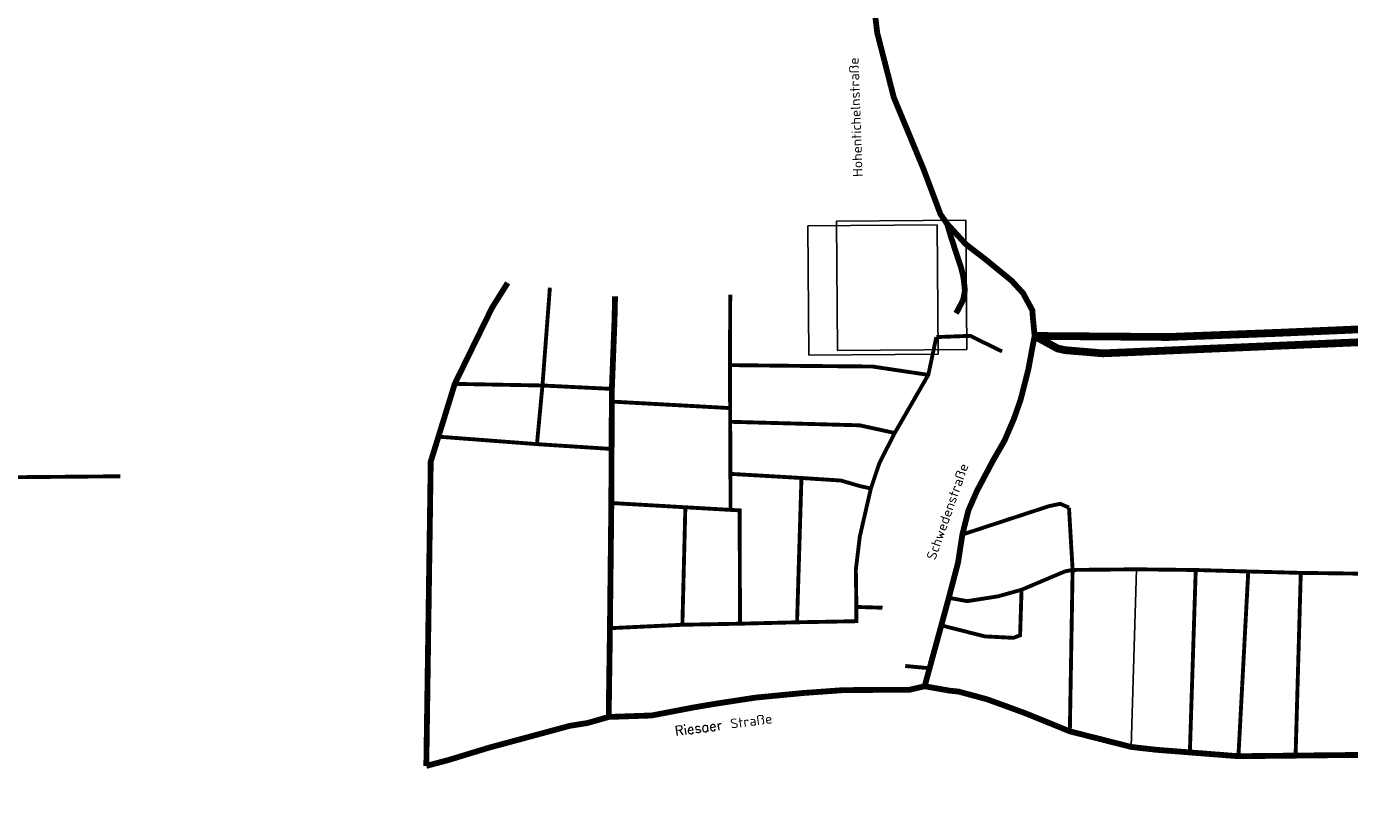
# Model space of a CAD drawing. Extents: x 4528202 to 4534913, y 5690099 to 5694457.
# Tile 3 of 7: x 4529958 to 4531666, y 5690099 to 5691115. Entities that reach past the tile are written whole.
import ezdxf

# ---------------------------------------------------------------- set-up
doc = ezdxf.new("R2010")
doc.units = 0
doc.header["$LTSCALE"] = 5
doc.header["$MEASUREMENT"] = 0
doc.linetypes.add('AUSGEZOGEN', pattern=[0])
doc.layers.get('0').update_dxf_attribs({"linetype": 'AUSGEZOGEN'})
for name, color, linetype in [('POI_BKING', 7, 'AUSGEZOGEN'), ('POI_PENNY', 7, 'AUSGEZOGEN'), ('str_1_digi', 1, 'CONTINUOUS'), ('str_1_digi_txt', 7, 'CONTINUOUS'), ('str_2_digi', 6, 'CONTINUOUS')]:
    doc.layers.add(name, color=color, linetype=linetype)
doc.styles.get("Standard").update_dxf_attribs({"font": 'TXT.SHX'})
picture_1 = doc.add_image_def('image5.bmp', size_in_pixel=(22, 22))
picture_2 = doc.add_image_def('image7.bmp', size_in_pixel=(22, 22))

# ---------------------------------------------------------------- blocks, each defined once
blk = doc.blocks.new('POI_PENNY')
image = blk.add_image(picture_1, insert=(-0.000752, -0.000746), size_in_units=(0.0015, 0.0015))
image.dxf.flags = 7
blk = doc.blocks.new('POI_BKING')
image = blk.add_image(picture_2, insert=(-0.000783, -0.000795), size_in_units=(0.0015, 0.0015))
image.dxf.flags = 7

msp = doc.modelspace()

# ---------------------------------------------------------------- linework, layer by layer
at = {"layer": 'str_1_digi'}
for points, const_width in [([(4531002.4, 5691789.3), (4531023.4, 5691756.6), (4531031.5, 5691720.6), (4531035.2, 5691697), (4531038.3, 5691677.8), (4531044.9, 5691628.2), (4531051.2, 5691530.3), (4531053.2, 5691324.8), (4531047.6, 5691182.6), (4531056.6, 5691106.8), (4531078, 5691023.4), (4531116.2, 5690931.3), (4531138.3, 5690872.5), (4531146.7, 5690860.4), (4531170.8, 5690834), (4531196.7, 5690814.1), (4531230.4, 5690786.5), (4531244.8, 5690770.8), (4531256.8, 5690748.6), (4531257.4, 5690740.2), (4531259.8, 5690715.5)], 7.5), ([(4531146.7, 5690860.4), (4531151.9, 5690843.1), (4531156.2, 5690829.8), (4531164.7, 5690804.2), (4531167.5, 5690793.1), (4531169, 5690782), (4531169.7, 5690774.2), (4531168.4, 5690766.4), (4531167, 5690760.9), (4531158.4, 5690744.7)], 7.5), ([(4530579.6, 5690784), (4530559.4, 5690751.8), (4530511.3, 5690653.6), (4530480.3, 5690553.2), (4530474.6, 5690160.4)], 7.5), ([(4530617.4, 5690575.8), (4530624.5, 5690651.5), (4530634.1, 5690777.9)], 5), ([(4530718.2, 5690766.7), (4530717.5, 5690735.4), (4530714.1, 5690647.1), (4530713.4, 5690499.8), (4530711.6, 5690338.2), (4530710.1, 5690231.4), (4530710.2, 5690223.6)], 7.5), ([(4530866.9, 5690768.8), (4530866.5, 5690677.8), (4530867.3, 5690490.9)], 5), ([(4531132.9, 5690714), (4531122.5, 5690665.2), (4531079.2, 5690590.2), (4531059.4, 5690551.4), (4531048.4, 5690518.5), (4531034.1, 5690456.4), (4531029, 5690413.9), (4531029.7, 5690365.6)], 5), ([(4531117.8, 5690263.2), (4531149, 5690377.4), (4531160.9, 5690422.8), (4531166.5, 5690459.1), (4531174.3, 5690490.3), (4531185.2, 5690515.2), (4531206.3, 5690555), (4531221.1, 5690580.7), (4531232.8, 5690608), (4531241.5, 5690632.6), (4531251.7, 5690672.4), (4531256.4, 5690698.1), (4531259.8, 5690715.5)], 7.5), ([(4531217.7, 5690695.5), (4531176.6, 5690715.6), (4531132.9, 5690714)], 5), ([(4530866.5, 5690677.8), (4530967.3, 5690676.7), (4531050.4, 5690676), (4531122.5, 5690665.2)], 5), ([(4530714.1, 5690647.1), (4530624.5, 5690651.5), (4530511.3, 5690653.6)], 5), ([(4530865.4, 5690622.4), (4530714.5, 5690630.7)], 5), ([(4531079.2, 5690590.2), (4531033.8, 5690600.1), (4530864.8, 5690604.7)], 5), ([(4530713.2, 5690569.6), (4530617.4, 5690575.8), (4530489.6, 5690585.5)], 5), ([(4529862.9, 5690101.4), (4529825, 5690114.9), (4529804, 5690121.2), (4529771.3, 5690135.9), (4529755.5, 5690157.1), (4529750.2, 5690176.5), (4529750.8, 5690384.8), (4529741.4, 5690408.9), (4529726.7, 5690445.3), (4529725.5, 5690464.1), (4529732.5, 5690482.3), (4529753.7, 5690501.1), (4529783.7, 5690519.3), (4529834.8, 5690529.8), (4529897.8, 5690532.7), (4530079.8, 5690534.3)], 5), ([(4530865.6, 5690537.5), (4530958.8, 5690532.1), (4531009.8, 5690528.8), (4531033.7, 5690521.8), (4531048.4, 5690518.5)], 5), ([(4530958.8, 5690532.1), (4530953.1, 5690345.8)], 5), ([(4530867.3, 5690490.9), (4530713.4, 5690499.8)], 5), ([(4530808.9, 5690492.5), (4530805.1, 5690342.6)], 5), ([(4530879.5, 5690344), (4530879, 5690490.3), (4530867.3, 5690490.9)], 5), ([(4531304.1, 5690493.8), (4531292.8, 5690498.8), (4531278.1, 5690495.7), (4531166.5, 5690459.1)], 5), ([(4531305.2, 5690205), (4531308.8, 5690413.4), (4531304.1, 5690493.8)], 5), ([(4531149, 5690377.4), (4531172.7, 5690373.1), (4531212.5, 5690379.3), (4531242.9, 5690387.8), (4531298.8, 5690411.5), (4531308.8, 5690413.4), (4531391.4, 5690414.2), (4531467.7, 5690413.3), (4531535.5, 5690411.4), (4531603.3, 5690409.6), (4531678.6, 5690408.6), (4531755.8, 5690407.7), (4531884.5, 5690406.8)], 5), ([(4531467.7, 5690413.3), (4531460.1, 5690177.3)], 5), ([(4531535.5, 5690411.4), (4531522.8, 5690172.9)], 5), ([(4531603.3, 5690409.6), (4531596.5, 5690171.6)], 5), ([(4531139.5, 5690341.8), (4531195.4, 5690327.6), (4531232.4, 5690325.7), (4531241, 5690329), (4531242.9, 5690387.8)], 5), ([(4530711.6, 5690338.2), (4530805.1, 5690342.6), (4530879.5, 5690344), (4530953.1, 5690345.8), (4531029.6, 5690347.2), (4531029.7, 5690365.6), (4531063.4, 5690364.6)], 5), ([(4531123.7, 5690286.5), (4531092.7, 5690289.4)], 5), ([(4531117.8, 5690263.2), (4531098.3, 5690258.7), (4531081, 5690258.7), (4531012.6, 5690258.2), (4530961.1, 5690254.5), (4530899.8, 5690248.6), (4530846.9, 5690240.5), (4530819.8, 5690235.9), (4530765.5, 5690225.5), (4530710.2, 5690223.6), (4530682.3, 5690215.7), (4530660.1, 5690212.2), (4530555, 5690183.8), (4530502.9, 5690167.9), (4530474.6, 5690160.4)], 7.5), ([(4532469.9, 5690226.7), (4532391.9, 5690226.2), (4532203.2, 5690212.8), (4532075.8, 5690201.9), (4532011, 5690192.6), (4531915.6, 5690184.3), (4531867.6, 5690179.5), (4531773.6, 5690175.6), (4531522.8, 5690172.9), (4531416.8, 5690181.2), (4531384.3, 5690184.9), (4531305.2, 5690205), (4531248.7, 5690228), (4531222.1, 5690237.8), (4531197.7, 5690246.6), (4531161.4, 5690256.4), (4531150.9, 5690257.4), (4531117.8, 5690263.2)], 7.5)]:
    msp.add_lwpolyline(points, dxfattribs=dict(at, const_width=const_width))
msp.add_lwpolyline([(4531391.4, 5690414.2), (4531384.3, 5690184.9)], dxfattribs=at)
at = {"layer": 'str_2_digi', "const_width": 10}
for points in [[(4533496.4, 5690933.3), (4533454, 5690924.9), (4533162.4, 5690870.8), (4533098.4, 5690859.2), (4532687.2, 5690788.7), (4532648.2, 5690781.8), (4532570.3, 5690769.1), (4532513.2, 5690762), (4532456.1, 5690756.1), (4532382.3, 5690751.2), (4532276.5, 5690746.1), (4532147.6, 5690740.8), (4531753.4, 5690727.2), (4531571.7, 5690719.4), (4531431.7, 5690714.1), (4531259.8, 5690715.5)], [(4531259.8, 5690715.5), (4531289.3, 5690699.3), (4531299.1, 5690697.1), (4531323.5, 5690695.1), (4531347.9, 5690693), (4531975.5, 5690720.2), (4532252, 5690732), (4532390.6, 5690738.4), (4532451.2, 5690743.3), (4532531.9, 5690751.6), (4532608.5, 5690762.1), (4532753.9, 5690786.3), (4533096.8, 5690842.6), (4533359.4, 5690888.2), (4533436, 5690898.7), (4533482.6, 5690906.8), (4533495.9, 5690908.5)]]:
    msp.add_lwpolyline(points, dxfattribs=at)

# ---------------------------------------------------------------- block references
at = {"layer": 'POI_BKING', "xscale": 111319.4907932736, "yscale": 111319.4907932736, "zscale": 111319.4907932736, "rotation": 0.3486105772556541}
msp.add_blockref('POI_BKING', (4531091.8, 5690785.8), dxfattribs=at)
at = {"layer": 'POI_PENNY', "xscale": 111319.4907932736, "yscale": 111319.4907932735, "zscale": 111319.4907932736, "rotation": 0.3481570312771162}
msp.add_blockref('POI_PENNY', (4531051.4, 5690774.4), dxfattribs=at)

# ---------------------------------------------------------------- texts
at = {"layer": 'str_1_digi_txt'}
for s, rotation, p in [('Hohentichelnstraße', 92.0281, (4531037.9, 5690921)), ('Schwedenstraße', 70.6319, (4531131.5, 5690425.3)), ('Riesaer Straße', 7.4287, (4530796.2, 5690199.2))]:
    msp.add_text(s, height=12.5, rotation=rotation, dxfattribs=at).set_placement(p)

doc.saveas('drawing.dxf')
